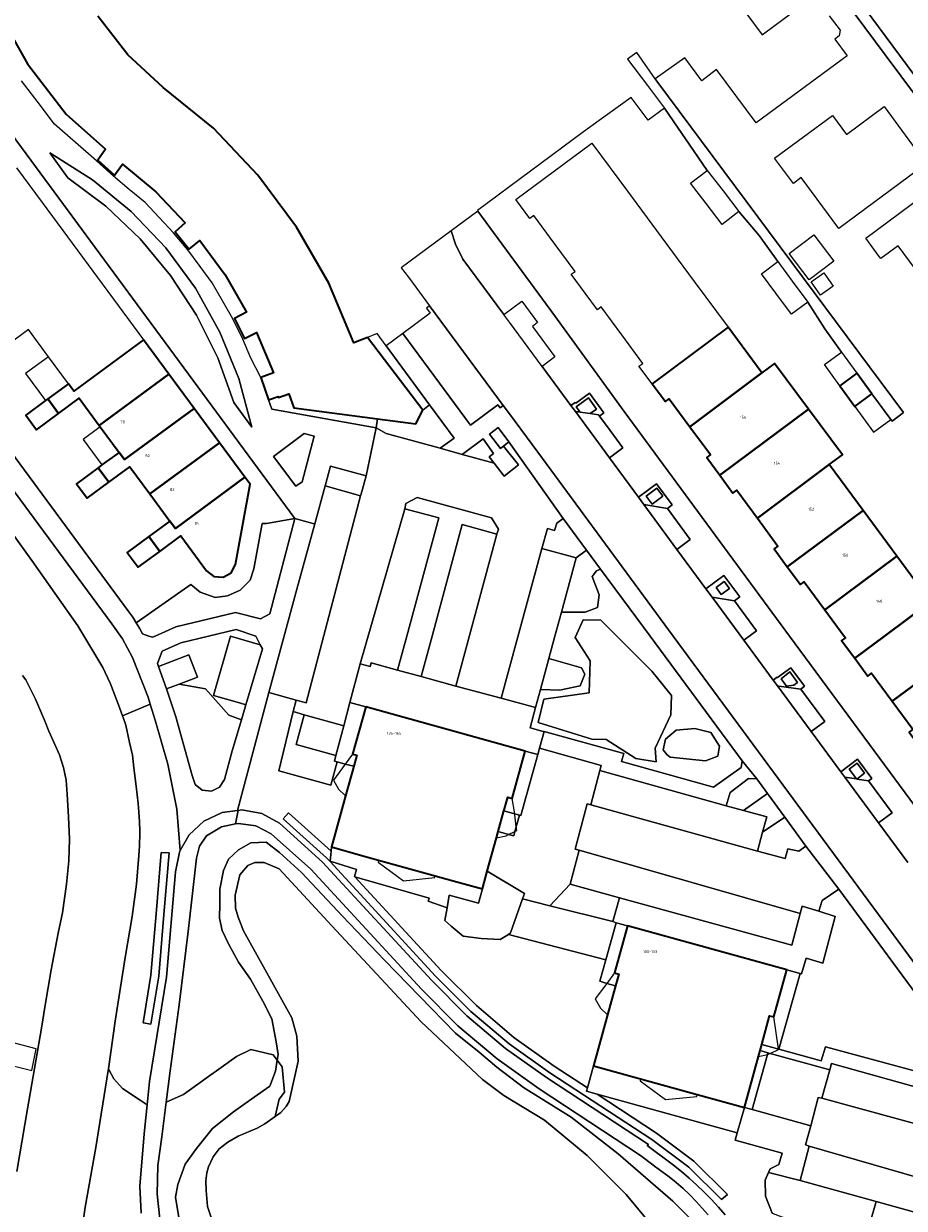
# Model space of a CAD drawing. Header units: metres. Extents: x 73718 to 76933, y 443658 to 446696.
# Tile 89 of 161: x 74750 to 74862, y 445928 to 446078. Entities that reach past the tile are written whole.
import ezdxf
from ezdxf.enums import TextEntityAlignment as Align

# ---------------------------------------------------------------- set-up
doc = ezdxf.new("R2010")
doc.units = ezdxf.units.M
for name, color, linetype, lineweight in [('B-WE-GR-BEPLANTING_CULTUUR_BODEMBEDEKKER-GV', 90, 'Continuous', 18), ('B-WE-GR-BEPLANTING_CULTUUR_HEESTERS-GV', 90, 'Continuous', 18), ('B-WE-GR-BEPLANTING_CULTUUR_ROOS-GV', 90, 'Continuous', 18), ('B-WE-OG-BEBOUWING-GV', 7, 'Continuous', 35), ('B-WE-OG-BEBOUWING-T18', 10, 'Continuous', 18), ('B-WE-OG-BEBOUWING_LUIFEL-GV', 7, 'Continuous', 18), ('B-WE-OG-BEBOUWING_OVERBOUWING-GV', 7, 'Continuous', 18), ('B-WE-OG-TERREIN_BEGROEID-GV', 7, 'Continuous', 18), ('B-WE-OG-TERREIN_ERF-GV', 7, 'Continuous', 18), ('B-WE-OG-TERREIN_OEVER-GV', 7, 'Continuous', 18), ('B-WE-OG-WATER_SLOOT-GV', 120, 'Continuous', 18), ('B-WE-VH-GESLOTENVERHARDING-GV', 10, 'Continuous', 18), ('B-WE-VH-GESLOTENVERHARDING_ASFALT-GV', 10, 'Continuous', 18), ('B-WE-VH-GESLOTENVERHARDING_KUNSTSTOF-GV', 10, 'Continuous', 18), ('B-WE-VH-OPENVERHARDING_SIERBESTRATING-GV', 30, 'Continuous', 18), ('B-WE-VH-OPENVERHARDING_STRAATBAKSTEEN-GV', 30, 'Continuous', 18), ('B-WE-VH-OPENVERHARDING_TEGEL-GV', 30, 'Continuous', 18)]:
    doc.layers.add(name, color=color, linetype=linetype, lineweight=lineweight)
doc.styles.add('NLCS-ISO-M200-T18', font='NLCS-ISO.ttf', dxfattribs={"height": 0.36})

msp = doc.modelspace()

# ---------------------------------------------------------------- linework, layer by layer
at = {"layer": 'B-WE-GR-BEPLANTING_CULTUUR_BODEMBEDEKKER-GV', "flags": 128}
for points in [[(74821.756, 446028.171), (74822.547, 446028.755), (74821.512, 446030.159), (74819.979, 446029.029), (74820.476, 446028.354)], [(74828.827, 446017.723), (74829.585, 446016.695), (74830.957, 446017.707), (74830.2, 446018.735)], [(74815.61, 446011.107), (74819.957, 446009.918), (74821.283, 446010.897), (74818.335, 446014.89), (74817.52, 446014.314), (74817.237, 446013.391), (74816.313, 446013.626)], [(74823.06, 446008.49), (74822.556, 446008.261), (74821.985, 446007.537), (74822.861, 446005.214), (74822.671, 446003.614), (74821.109, 446003.029), (74819.958, 446003.029), (74818.094, 446003.029), (74817.275, 446000), (74816.504, 445997.147), (74820.652, 445995.995), (74821.071, 445995.157), (74820.461, 445993.709), (74817.833, 445993.138), (74815.451, 445993.253), (74814.827, 445990.947), (74814.134, 445988.384), (74815.775, 445987.932), (74815.911, 445987.895), (74826.001, 445985.112), (74825.703, 445984.134), (74837.373, 445980.886), (74840.842, 445983.373), (74841.005, 445984.184), (74840.987, 445984.209), (74829.328, 446000)], [(74838.73, 446006.931), (74837.676, 446006.155), (74838.344, 446005.248), (74839.398, 446006.025)], [(74826.823, 445998.281), (74829.527, 445995.576), (74832.042, 445992.491), (74831.965, 445990.014), (74829.966, 445985.824), (74830.099, 445984.053), (74827.509, 445984.51), (74823.775, 445986.891), (74821.947, 445986.929), (74815.128, 445989.062), (74815.852, 445991.995), (74821.604, 445992.833), (74821.718, 445996.871), (74819.852, 445999.842), (74820.842, 446002.052), (74823.071, 446002.033), (74825.509, 445999.595)], [(74845.92, 445994.579), (74846.598, 445993.659), (74847.52, 445993.77), (74848.012, 445994.133), (74847.037, 445995.456)], [(74838.136, 445986.053), (74837.908, 445984.796), (74836.346, 445984.186), (74831.889, 445984.681), (74831.451, 445985.005), (74830.994, 445985.596), (74831.28, 445986.929), (74832.633, 445988.072), (74834.975, 445988.3), (74837.032, 445987.805)], [(74855.505, 445981.898), (74856.498, 445982.63), (74855.567, 445983.893), (74854.547, 445983.142), (74855.459, 445981.906)], [(74844.204, 445980.057), (74842.855, 445981.903), (74841.782, 445981.961), (74839.479, 445980.2), (74838.956, 445978.495), (74841.138, 445977.911)], [(74812.79, 445977.312), (74810.817, 445977.86), (74810.089, 445975.235), (74811.397, 445974.866), (74812.048, 445974.682), (74812.209, 445975.252), (74812.371, 445975.827)], [(74846.389, 445977.065), (74843.586, 445975.185), (74842.937, 445972.777), (74846.449, 445971.814), (74846.794, 445973.058), (74848.171, 445972.746), (74849.063, 445973.405)], [(74808.079, 445967.991), (74807.571, 445966.159), (74803.892, 445967.18), (74803.608, 445965.58), (74803.323, 445963.979), (74804.107, 445963.253), (74805.627, 445962.014), (74807.925, 445961.716), (74810.323, 445961.571), (74811.369, 445962.225), (74811.664, 445962.41), (74813.168, 445966.712), (74813.408, 445967.399), (74808.694, 445970.206)], [(74844.24, 445947.225), (74844.524, 445947.147), (74852.082, 445945.061), (74852.298, 445945.851), (74868.94, 445941.211), (74869.47, 445943.112), (74868.304, 445943.428), (74868.25, 445943.443), (74851.563, 445947.966), (74851.001, 445946.21), (74845.618, 445947.697), (74845.588, 445947.705), (74845.549, 445947.716), (74845.53, 445947.722), (74845.463, 445947.74), (74843.47, 445948.291), (74843.251, 445947.498)], [(74848.323, 445931.042), (74849.466, 445935.397), (74849.025, 445935.575), (74849.669, 445937.982), (74842.254, 445940.027), (74841.265, 445940.3), (74840.375, 445937.072), (74840.123, 445936.159), (74846.049, 445934.524), (74845.643, 445933.053), (74844.516, 445932.531), (74844.318, 445932.071)], [(74856.803, 445924.264), (74856.951, 445924.798), (74857.094, 445925.309), (74857.952, 445928.37), (74848.323, 445931.042), (74844.318, 445932.071), (74843.897, 445931.097), (74843.93, 445929.045), (74844.81, 445926.927), (74847.775, 445925.786), (74853.607, 445925.297)]]:
    msp.add_lwpolyline(points, close=True, dxfattribs=at)
at = {"layer": 'B-WE-GR-BEPLANTING_CULTUUR_HEESTERS-GV', "flags": 128}
for points in [[(74767.969, 446049.166), (74763.591, 446053.777), (74758.674, 446057.806), (74753.293, 446061.193), (74755.554, 446058.06), (74760.371, 446054.451), (74764.734, 446050.306), (74768.587, 446045.681), (74771.875, 446040.641), (74774.555, 446035.252), (74776.591, 446029.587), (74778.87, 446026.463), (74777.233, 446032.607), (74774.844, 446038.499), (74771.74, 446044.047)], [(74801.392, 446029.293), (74795.901, 446036.756), (74794.759, 446038.309), (74793.546, 446037.814), (74800.546, 446028.596)], [(74801.392, 446029.293), (74800.546, 446028.596), (74799.64, 446026.883), (74794.816, 446027.514), (74794.615, 446026.389), (74795.913, 446025.657), (74802.741, 446023.798), (74804.497, 446025.074)], [(74781.614, 446022.744), (74784.434, 446018.994), (74785.248, 446019.555), (74786.79, 446025.335), (74785.52, 446025.641)], [(74810.746, 446024.055), (74811.448, 446024.583), (74810.061, 446026.435), (74808.971, 446025.587), (74810.364, 446023.767), (74810.613, 446023.955)], [(74809.554, 446021.902), (74808.926, 446022.686), (74809.505, 446023.121), (74808.176, 446024.994), (74805.524, 446022.993)], [(74793.339, 446020.304), (74788.858, 446021.51), (74788.155, 446019.016), (74792.649, 446017.751), (74792.676, 446017.849)], [(74798.247, 446016.131), (74802.585, 446014.983), (74798.505, 446000), (74797.328, 445995.674), (74800.334, 445994.863), (74801.721, 446000), (74805.536, 446014.125), (74809.922, 446012.913), (74810.107, 446013.543), (74809.233, 446014.965), (74799.838, 446017.555), (74798.399, 446016.775)], [(74784.311, 446014.897), (74780.733, 446014.263), (74780.172, 446014.256), (74779.149, 446008.501), (74778.663, 446007.091), (74777.419, 446005.811), (74775.801, 446005.081), (74774.232, 446004.892), (74772.327, 446005.561), (74771.134, 446006.516), (74764.24, 446001.693), (74764.649, 446000.994), (74765.023, 446000.282), (74765.846, 446000), (74766.286, 445999.848), (74766.619, 446000), (74769.243, 446001.191), (74776.796, 446002.984), (74779.986, 446002.184), (74781.141, 446002.83)], [(74826.823, 445998.281), (74825.509, 445999.595), (74823.071, 446002.033), (74820.842, 446002.052), (74819.852, 445999.842), (74821.718, 445996.871), (74821.604, 445992.833), (74815.852, 445991.995), (74815.128, 445989.062), (74821.947, 445986.929), (74823.775, 445986.891), (74827.509, 445984.51), (74830.099, 445984.053), (74829.966, 445985.824), (74831.965, 445990.014), (74832.042, 445992.491), (74829.527, 445995.576)], [(74769.677, 445993.921), (74768.049, 445993.303), (74769.242, 445989.773), (74771.32, 445982.324), (74771.689, 445981.22), (74772.593, 445980.486), (74773.749, 445980.352), (74774.796, 445980.859), (74775.408, 445981.848), (74776.401, 445985.473), (74777.552, 445989.374), (74775.964, 445989.982), (74773.016, 445993.31)], [(74785.516, 445990.032), (74784.098, 445990.429), (74782.291, 445982.947), (74788.896, 445981.112), (74789.679, 445984.073), (74789.341, 445984.162), (74789.533, 445984.889), (74784.479, 445986.287)], [(74816.641, 445965.839), (74824.6, 445963.839), (74825.452, 445966.856), (74819.194, 445968.561)], [(74848.338, 445957.276), (74845.618, 445947.697), (74851.001, 445946.21), (74851.563, 445947.966), (74868.25, 445943.443), (74868.304, 445943.428), (74868.25, 445944.352), (74868.362, 445945.674), (74868.693, 445946.957), (74853.229, 445967.947), (74851.105, 445966.514), (74850.691, 445965.14), (74852.789, 445964.489), (74851.192, 445958.571), (74849.089, 445959.201), (74848.506, 445957.224)], [(74813.168, 445966.712), (74811.664, 445962.41), (74811.369, 445962.225), (74823.704, 445959.009), (74825.008, 445963.688), (74824.6, 445963.839), (74816.641, 445965.839)], [(74841.265, 445940.3), (74842.254, 445940.027), (74844.18, 445947.008), (74844.24, 445947.225), (74843.251, 445947.498), (74843.048, 445946.755)]]:
    msp.add_lwpolyline(points, close=True, dxfattribs=at)
for points in [[(74769.686, 445926.089), (74769.202, 445928.928), (74769.505, 445930.559), (74770.411, 445933.097), (74771.861, 445935.091), (74773.915, 445937.628), (74776.573, 445939.743), (74779.171, 445941.615), (74781.165, 445943.005), (74781.89, 445944.878), (74782.091, 445946.287), (74781.593, 445946.968), (74778.748, 445947.645), (74776.925, 445946.741), (74775.006, 445945.364), (74773.086, 445943.988), (74770.214, 445941.929), (74768.03, 445940.978), (74767.46, 445936.582), (74766.967, 445932.965), (74766.892, 445929.315), (74767.385, 445924.629)], [(74764.867, 445926.899), (74764.682, 445930.322), (74765.241, 445936.965), (74765.612, 445940.619), (74764.728, 445941.21), (74762.514, 445942.692), (74761.408, 445943.918), (74760.755, 445945.115), (74760.703, 445945.211), (74760.673, 445945), (74759.123, 445935.22), (74757.783, 445927.66), (74756.838, 445921.198)]]:
    msp.add_lwpolyline(points, dxfattribs=at)
at = {"layer": 'B-WE-GR-BEPLANTING_CULTUUR_ROOS-GV', "flags": 128}
for points in [[(74823.06, 446008.49), (74821.283, 446010.897), (74819.957, 446009.918), (74818.094, 446003.029), (74819.958, 446003.029), (74821.109, 446003.029), (74822.671, 446003.614), (74822.861, 446005.214), (74821.985, 446007.537), (74822.556, 446008.261)], [(74815.451, 445993.253), (74817.833, 445993.138), (74820.461, 445993.709), (74821.071, 445995.157), (74820.652, 445995.995), (74816.504, 445997.147)], [(74838.136, 445986.053), (74837.032, 445987.805), (74834.975, 445988.3), (74832.633, 445988.072), (74831.28, 445986.929), (74830.994, 445985.596), (74831.451, 445985.005), (74831.889, 445984.681), (74836.346, 445984.186), (74837.908, 445984.796)], [(74846.389, 445977.065), (74844.204, 445980.057), (74841.138, 445977.911), (74844.107, 445977.115), (74843.586, 445975.185)]]:
    msp.add_lwpolyline(points, close=True, dxfattribs=at)
at = {"layer": 'B-WE-OG-BEBOUWING-GV', "flags": 128}
msp.add_lwpolyline([(74748.775, 446075.483), (74750.446, 446072.48), (74755.34, 446066.084), (74760.356, 446061.684), (74759.369, 446060.278), (74761.487, 446058.397), (74762.509, 446059.762), (74766.696, 446056.273), (74770.426, 446052.322), (74769.151, 446051.22), (74770.938, 446049.022), (74772.282, 446050.121), (74775.503, 446045.753), (74778.218, 446041.047), (74776.677, 446040.229), (74777.931, 446037.675), (74779.466, 446038.469), (74781.618, 446033.324), (74779.999, 446032.753), (74780.985, 446029.927), (74782.222, 446030.359), (74782.275, 446030.208), (74783.577, 446030.665), (74784.189, 446028.904), (74794.816, 446027.514), (74799.64, 446026.883), (74800.546, 446028.596), (74793.546, 446037.814), (74791.798, 446037.149), (74788.627, 446044.716), (74784.525, 446051.805), (74779.644, 446058.388), (74774.008, 446064.314), (74767.663, 446069.482), (74763.153, 446073.616), (74759.361, 446078.537)], dxfattribs=at)
for points in [[(74834.368, 446026.524), (74843.475, 446033.326), (74839.198, 446039.126), (74829.599, 446031.947), (74831.276, 446029.708), (74831.759, 446030.064)], [(74768.372, 446033.178), (74765.157, 446037.53), (74756.334, 446031.031), (74755.642, 446031.969), (74753.028, 446030.04), (74754.394, 446028.189), (74757.007, 446030.118), (74759.54, 446026.687)], [(74838.16, 446020.368), (74849.385, 446028.745), (74845.078, 446034.523), (74843.475, 446033.326), (74834.368, 446026.524), (74836.98, 446022.981), (74836.497, 446022.625)], [(74762.062, 446023.271), (74762.74, 446022.353), (74771.58, 446028.835), (74768.372, 446033.178), (74759.54, 446026.687), (74759.674, 446026.506)], [(74855.506, 446033.312), (74853.362, 446031.712), (74855.255, 446029.098), (74857.422, 446030.667)], [(74754.394, 446028.189), (74753.028, 446030.04), (74752.743, 446029.83), (74750.253, 446027.991), (74751.618, 446026.14)], [(74759.411, 446021.314), (74760.759, 446019.488), (74763.41, 446021.445), (74765.947, 446018.008), (74774.789, 446024.491), (74771.58, 446028.835), (74762.74, 446022.353), (74762.062, 446023.271), (74759.897, 446021.672)], [(74838.16, 446020.368), (74839.819, 446018.117), (74840.302, 446018.473), (74842.913, 446014.931), (74852.03, 446021.727), (74853.692, 446022.966), (74849.385, 446028.745)], [(74774.789, 446024.491), (74765.947, 446018.008), (74768.488, 446014.566), (74769.188, 446013.62), (74777.998, 446020.148)], [(74759.411, 446021.314), (74756.673, 446019.293), (74758.021, 446017.467), (74760.759, 446019.488)], [(74856.307, 446015.927), (74852.03, 446021.727), (74842.913, 446014.931), (74845.524, 446011.389), (74845.041, 446011.033), (74846.704, 446008.777)], [(74768.488, 446014.566), (74765.836, 446012.609), (74767.225, 446010.728), (74769.879, 446012.687), (74773.153, 446008.252), (74774.078, 446007.543), (74775.241, 446007.461), (74776.257, 446008.032), (74776.791, 446009.069), (74776.956, 446010.008), (74778.663, 446019.247), (74777.998, 446020.148), (74769.188, 446013.62)], [(74856.307, 446015.927), (74846.704, 446008.777), (74848.363, 446006.525), (74848.846, 446006.881), (74851.456, 446003.339), (74860.584, 446010.128)], [(74765.836, 446012.609), (74763.099, 446010.588), (74764.49, 446008.709), (74767.225, 446010.728)], [(74864.862, 446004.329), (74860.584, 446010.128), (74851.456, 446003.339), (74853.917, 446000), (74854.073, 445999.789), (74853.59, 445999.433), (74855.247, 445997.186), (74859.035, 446000)], [(74864.862, 446004.329), (74859.035, 446000), (74855.247, 445997.186), (74856.907, 445994.934), (74857.39, 445995.29), (74860.001, 445991.748), (74869.139, 445998.529), (74868.054, 446000)], [(74873.415, 445992.731), (74869.139, 445998.529), (74860.001, 445991.748), (74862.623, 445988.19), (74862.14, 445987.834), (74863.79, 445985.595)], [(74792.648, 445972.271), (74794.933, 445971.632), (74802.115, 445969.65), (74804.4, 445969.011), (74808.079, 445967.991), (74808.694, 445970.206), (74809.871, 445974.448), (74810.089, 445975.235), (74810.817, 445977.86), (74810.884, 445978.102), (74811.299, 445979.598), (74811.838, 445979.449), (74813.5, 445985.44), (74793.31, 445991.04), (74791.648, 445985.049), (74792.188, 445984.899), (74791.803, 445983.511), (74790.759, 445979.749), (74788.968, 445973.292)], [(74841.265, 445940.3), (74843.048, 445946.755), (74843.251, 445947.498), (74843.47, 445948.291), (74844.468, 445951.907), (74845.007, 445951.759), (74846.66, 445957.75), (74826.47, 445963.32), (74824.817, 445957.329), (74825.356, 445957.18), (74824.947, 445955.697), (74823.935, 445952.028), (74822.154, 445945.572), (74828.118, 445943.927), (74835.301, 445941.945)]]:
    msp.add_lwpolyline(points, close=True, dxfattribs=at)
at = {"layer": 'B-WE-OG-BEBOUWING_LUIFEL-GV', "flags": 128}
for points in [[(74752.743, 446029.83), (74753.028, 446030.04), (74755.642, 446031.969), (74753.117, 446035.39), (74750.222, 446033.265)], [(74857.422, 446030.667), (74855.255, 446029.098), (74857.614, 446025.84), (74859.823, 446027.439)], [(74757.509, 446024.908), (74759.897, 446021.672), (74762.062, 446023.271), (74759.674, 446026.506)], [(74791.648, 445985.049), (74790.718, 445983.798), (74789.205, 445981.761), (74789.874, 445980.593), (74790.759, 445979.749), (74791.803, 445983.511), (74792.188, 445984.899)], [(74811.838, 445979.449), (74811.299, 445979.598), (74810.884, 445978.102), (74810.089, 445975.235), (74809.871, 445974.448), (74811.081, 445974.715), (74811.398, 445974.866), (74812.209, 445975.252), (74812.448, 445975.366), (74812.371, 445975.827), (74812.164, 445977.726)], [(74794.933, 445971.632), (74794.865, 445971.385), (74798.077, 445969.02), (74802.047, 445969.404), (74802.115, 445969.65)], [(74824.817, 445957.329), (74823.841, 445956.016), (74822.373, 445954.042), (74823.042, 445952.874), (74823.935, 445952.028), (74824.947, 445955.697), (74825.356, 445957.18)], [(74845.008, 445951.759), (74844.468, 445951.907), (74843.47, 445948.291), (74843.251, 445947.498), (74843.048, 445946.755), (74844.18, 445947.008), (74844.524, 445947.147), (74845.599, 445947.63), (74845.588, 445947.705), (74845.542, 445948.027)], [(74828.118, 445943.927), (74828.05, 445943.68), (74831.262, 445941.315), (74835.233, 445941.699), (74835.301, 445941.945)]]:
    msp.add_lwpolyline(points, close=True, dxfattribs=at)
at = {"layer": 'B-WE-OG-BEBOUWING_OVERBOUWING-GV', "flags": 128}
msp.add_lwpolyline([(74746.883, 445945.995), (74751.023, 445944.975), (74751.537, 445947.724), (74747.564, 445948.759)], close=True, dxfattribs=at)
at = {"layer": 'B-WE-OG-TERREIN_BEGROEID-GV', "flags": 128}
for points in [[(74748.501, 446013.015), (74751, 446009.56), (74756.85, 446001.28), (74760.01, 445996.02), (74760.94, 445994.035), (74760.981, 445993.942), (74761.975, 445991.282), (74761.977, 445991.277), (74762.497, 445989.886), (74765.994, 445991.386), (74765.725, 445992.262), (74763.76, 445997.273), (74762.494, 445999.636), (74761.125, 446001.534), (74696.606, 446089.048)], [(74844.81, 445926.927), (74843.93, 445929.045), (74843.897, 445931.097), (74844.318, 445932.071), (74844.516, 445932.531), (74845.643, 445933.053), (74846.049, 445934.524), (74840.123, 445936.159), (74840.375, 445937.072), (74822.613, 445941.972), (74830.132, 445937.055), (74834.871, 445933.489), (74839.141, 445929.29), (74838.392, 445928.623), (74834.217, 445932.729), (74829.557, 445936.236), (74816.623, 445944.693), (74811.465, 445948.376), (74806.639, 445952.461), (74802.156, 445956.941), (74788.796, 445971.434), (74788.346, 445971.922), (74782.865, 445976.868), (74783.535, 445977.61), (74788.918, 445972.752), (74788.968, 445973.292), (74790.759, 445979.749), (74791.803, 445983.511), (74790.718, 445983.798), (74789.679, 445984.073), (74788.896, 445981.112), (74782.291, 445982.947), (74784.098, 445990.429), (74784.5, 445991.882), (74781.013, 445992.856), (74777.071, 445977.911), (74777.144, 445977.92), (74777.626, 445977.982), (74780.125, 445977.518), (74782.362, 445976.31), (74787.817, 445971.387), (74801.615, 445956.42), (74806.131, 445951.909), (74811.004, 445947.784), (74816.199, 445944.074), (74829.126, 445935.621), (74828.971, 445935.466), (74832.286, 445933.01), (74833.301, 445932.194), (74834.291, 445931.348), (74835.255, 445930.471), (74836.191, 445929.565), (74837.099, 445928.631), (74837.978, 445927.67), (74838.827, 445926.681)], [(74836.694, 445926.685), (74835.942, 445927.559), (74835.159, 445928.406), (74834.348, 445929.225), (74833.509, 445930.016), (74832.642, 445930.778), (74831.75, 445931.509), (74830.834, 445932.208), (74829.893, 445932.876), (74829.858, 445932.899), (74828.101, 445934.215), (74815.27, 445942.651), (74809.96, 445946.442), (74804.981, 445950.657), (74800.365, 445955.267), (74786.37, 445970.494), (74781.332, 445974.957), (74779.374, 445975.977), (74777.187, 445976.282), (74776.805, 445976.204), (74775.025, 445975.838), (74773.135, 445974.695), (74772.254, 445973.385), (74771.854, 445971.858), (74770.793, 445962.564), (74769.683, 445953.28), (74768.542, 445944.934), (74768.03, 445940.978), (74770.214, 445941.929), (74773.086, 445943.988), (74775.006, 445945.364), (74776.925, 445946.741), (74778.748, 445947.645), (74781.593, 445946.968), (74782.091, 445946.287), (74782.192, 445946.992), (74781.95, 445948.624), (74781.407, 445951.524), (74780.259, 445953.759), (74778.688, 445956.538), (74777.177, 445958.713), (74775.909, 445961.009), (74775.123, 445962.701), (74774.761, 445964.271), (74774.821, 445966.084), (74774.821, 445967.957), (74775.305, 445970.313), (74775.909, 445971.763), (74777.177, 445972.911), (74778.748, 445973.817), (74780.682, 445973.878), (74782.373, 445972.609), (74785.152, 445970.071), (74790.382, 445964.541), (74795.665, 445958.955), (74800.143, 445954.356), (74804.667, 445949.711), (74807.688, 445947.295), (74809.923, 445945.422), (74813.306, 445942.824), (74819.348, 445939.078), (74825.269, 445934.426), (74832.216, 445928.445), (74836.446, 445924.155)]]:
    msp.add_lwpolyline(points, dxfattribs=at)
for points in [[(74765.994, 445991.386), (74762.497, 445989.886), (74762.57, 445989.69), (74762.913, 445988.72), (74763.393, 445986.52), (74763.743, 445984.9), (74763.923, 445983.333), (74763.923, 445983.33), (74763.963, 445982.98), (74764.223, 445981.01), (74764.483, 445978.78), (74764.537, 445978.292), (74764.659, 445976.484), (74764.701, 445975.326), (74764.693, 445975.03), (74764.643, 445973.42), (74764.583, 445972.23), (74764.253, 445968.59), (74763.713, 445964.49), (74762.823, 445959.3), (74761.563, 445951.23), (74760.703, 445945.211), (74760.755, 445945.115), (74761.408, 445943.918), (74762.514, 445942.692), (74764.728, 445941.21), (74765.612, 445940.619), (74765.914, 445943.59), (74765.914, 445943.594), (74768.07, 445956.799), (74769.203, 445970.134), (74769.704, 445972.626), (74769.817, 445972.828), (74769.395, 445978.092), (74768.245, 445983.785), (74766.617, 445989.36)], [(74808.694, 445970.206), (74813.408, 445967.399), (74813.168, 445966.712), (74816.641, 445965.839), (74819.194, 445968.561), (74820.331, 445972.898), (74819.853, 445973.025), (74821.347, 445978.76), (74821.815, 445978.631), (74822.941, 445982.963), (74823.119, 445983.619), (74815.326, 445985.79), (74815.105, 445984.995), (74812.958, 445977.265), (74812.79, 445977.312), (74812.371, 445975.827), (74812.209, 445975.252), (74812.048, 445974.682), (74811.397, 445974.866), (74810.089, 445975.235), (74809.871, 445974.448)], [(74788.918, 445972.752), (74783.535, 445977.61), (74782.865, 445976.868), (74788.346, 445971.922), (74788.796, 445971.434), (74788.803, 445971.509)], [(74766.743, 445964.804), (74766.083, 445957.034), (74765.098, 445951), (74766.085, 445950.839), (74767.076, 445956.911), (74767.741, 445964.736), (74768.406, 445972.561), (74767.403, 445972.573)], [(74766.743, 445964.804), (74767.403, 445972.573), (74768.406, 445972.561), (74767.741, 445964.736), (74767.076, 445956.911), (74766.085, 445950.839), (74765.098, 445951), (74766.083, 445957.034)], [(74821.383, 445942.776), (74817.188, 445945.519), (74812.08, 445949.166), (74807.317, 445953.198), (74802.877, 445957.634), (74791.934, 445969.504), (74791.894, 445969.548), (74792.14, 445970.441), (74788.803, 445971.509), (74788.796, 445971.434), (74802.156, 445956.941), (74806.639, 445952.461), (74811.465, 445948.376), (74816.623, 445944.693), (74829.557, 445936.236), (74834.217, 445932.729), (74838.392, 445928.623), (74839.141, 445929.29), (74834.871, 445933.489), (74830.132, 445937.055), (74822.613, 445941.972), (74821.264, 445942.344)], [(74801.34, 445966.802), (74791.934, 445969.504), (74802.877, 445957.634), (74807.317, 445953.198), (74812.08, 445949.166), (74817.188, 445945.519), (74821.383, 445942.776), (74822.154, 445945.572), (74823.935, 445952.028), (74824.947, 445955.697), (74823.841, 445956.016), (74822.943, 445956.275), (74823.704, 445959.009), (74811.369, 445962.225), (74810.323, 445961.571), (74807.925, 445961.716), (74805.627, 445962.014), (74804.107, 445963.253), (74803.323, 445963.979), (74803.608, 445965.58), (74801.21, 445966.442)], [(74842.254, 445940.027), (74849.669, 445937.982), (74850.627, 445941.564), (74851.099, 445941.459), (74852.082, 445945.061), (74844.524, 445947.147), (74844.24, 445947.225), (74844.18, 445947.008)]]:
    msp.add_lwpolyline(points, close=True, dxfattribs=at)
at = {"layer": 'B-WE-OG-TERREIN_ERF-GV', "flags": 128}
for points in [[(74729.836, 446048.422), (74763.296, 446003.056), (74763.783, 446002.387), (74764.24, 446001.693), (74771.134, 446006.516), (74772.327, 446005.561), (74774.232, 446004.892), (74775.801, 446005.081), (74777.419, 446005.811), (74778.663, 446007.091), (74779.149, 446008.501), (74780.172, 446014.256), (74780.733, 446014.263), (74784.311, 446014.897), (74731.471, 446086.625)], [(74877.331, 446049.194), (74859.107, 446073.625), (74850.284, 446085.515)], [(74841.435, 446078.948), (74843.517, 446076.135), (74845.183, 446077.368), (74849.224, 446080.359)], [(74852.03, 446078.567), (74853.393, 446076.726), (74853.281, 446076.021), (74852.735, 446075.617), (74854.294, 446073.512), (74842.754, 446064.994), (74837.758, 446071.747), (74835.861, 446070.343), (74833.719, 446073.237), (74829.948, 446070.599), (74830.161, 446070.294), (74861.431, 446028.327), (74859.97, 446027.241), (74859.823, 446027.439), (74857.422, 446030.667), (74855.255, 446029.098), (74853.362, 446031.712), (74851.424, 446034.389), (74853.591, 446035.958), (74851.452, 446038.912), (74849.301, 446042.295), (74847.231, 446040.769), (74845.262, 446043.44), (74843.452, 446045.897), (74845.523, 446047.423), (74843.135, 446050.743), (74840.585, 446053.782), (74838.466, 446052.149), (74836.43, 446054.79), (74834.457, 446057.347), (74836.576, 446058.981), (74831.142, 446066.861), (74829.067, 446065.328), (74826.934, 446068.215), (74822.854, 446065.3), (74820.911, 446063.863), (74807.456, 446053.907), (74807.508, 446053.836), (74817.216, 446040.625), (74826.024, 446028.461), (74847.004, 446000), (74858.441, 445984.483), (74873.757, 445963.74)], [(74862.623, 445988.19), (74860.001, 445991.748), (74857.39, 445995.29), (74856.907, 445994.934), (74855.247, 445997.186), (74853.59, 445999.433), (74854.073, 445999.789), (74853.917, 446000), (74851.456, 446003.339), (74848.846, 446006.881), (74848.363, 446006.525), (74846.704, 446008.777), (74845.041, 446011.033), (74845.524, 446011.389), (74842.913, 446014.931), (74840.302, 446018.473), (74839.819, 446018.117), (74838.16, 446020.368), (74836.497, 446022.625), (74836.98, 446022.981), (74834.368, 446026.524), (74831.759, 446030.064), (74831.276, 446029.708), (74829.599, 446031.947), (74827.92, 446034.188), (74828.408, 446034.534), (74825.76, 446038.147), (74823.146, 446041.687), (74822.664, 446041.33), (74821.099, 446043.442), (74819.337, 446045.822), (74819.819, 446046.179), (74817.296, 446049.585), (74814.581, 446053.251), (74814.099, 446052.894), (74812.308, 446055.313), (74821.955, 446062.45), (74826.457, 446056.366), (74830.739, 446050.578), (74834.921, 446044.925), (74839.198, 446039.126), (74843.475, 446033.326), (74845.078, 446034.523), (74849.385, 446028.745), (74853.692, 446022.966), (74852.03, 446021.727), (74856.307, 446015.927), (74860.584, 446010.128), (74864.862, 446004.329)], [(74749.085, 446059.287), (74752.324, 446054.903), (74755.532, 446050.559), (74758.741, 446046.216), (74761.949, 446041.872), (74765.157, 446037.53), (74768.372, 446033.178), (74771.58, 446028.835), (74774.789, 446024.491), (74777.998, 446020.148), (74778.663, 446019.247), (74776.956, 446010.008), (74776.791, 446009.069), (74776.257, 446008.032), (74775.241, 446007.461), (74774.078, 446007.543), (74773.153, 446008.252), (74769.879, 446012.687), (74767.225, 446010.728), (74764.49, 446008.709), (74763.099, 446010.588), (74765.836, 446012.609), (74768.488, 446014.566), (74765.947, 446018.008), (74763.41, 446021.445), (74760.759, 446019.488), (74758.021, 446017.467), (74756.673, 446019.293), (74759.411, 446021.314), (74759.897, 446021.672), (74762.062, 446023.271), (74759.674, 446026.506), (74759.54, 446026.687), (74757.007, 446030.118), (74754.394, 446028.189), (74751.618, 446026.14), (74750.253, 446027.991), (74752.743, 446029.83), (74753.028, 446030.04), (74755.642, 446031.969), (74753.117, 446035.39), (74750.582, 446038.824), (74747.93, 446036.866)], [(74749.113, 445932.18), (74750.463, 445940.14), (74752.223, 445950.35), (74752.693, 445953.26), (74753.473, 445957.73), (74754.353, 445962.36), (74754.873, 445964.95), (74755.393, 445968.59), (74755.703, 445971.55), (74755.763, 445974.26), (74755.653, 445977.11), (74755.503, 445979.97), (74755.343, 445981.74), (74755.033, 445983.35), (74754.513, 445984.96), (74753.18, 445987.96), (74752.594, 445989.366), (74752.593, 445989.37), (74751.49, 445992.02), (74750.237, 445994.479), (74749.825, 445995.015)]]:
    msp.add_lwpolyline(points, dxfattribs=at)
for points in [[(74847.474, 446057.328), (74845.102, 446060.53), (74852.416, 446065.955), (74854.218, 446063.54), (74858.97, 446067.062), (74864.318, 446059.819), (74853.232, 446051.634), (74848.48, 446058.07)], [(74856.649, 446050.393), (74863.893, 446055.756), (74865.666, 446053.364), (74867.036, 446054.373), (74873.049, 446046.235), (74866.622, 446041.477), (74860.731, 446049.434), (74858.553, 446047.821), (74858.358, 446048.084)], [(74849.479, 446045.125), (74846.936, 446048.465), (74850.054, 446050.839), (74852.597, 446047.499)], [(74849.729, 446044.848), (74851.338, 446046.003), (74852.536, 446044.334), (74850.927, 446043.179)], [(74794.816, 446027.514), (74784.189, 446028.904), (74783.577, 446030.665), (74782.275, 446030.208), (74782.222, 446030.359), (74780.985, 446029.927), (74781.394, 446028.754), (74794.615, 446026.389)], [(74793.31, 445991.04), (74791.304, 445991.596), (74790.522, 445988.635), (74789.533, 445984.889), (74789.341, 445984.162), (74789.679, 445984.073), (74790.718, 445983.798), (74791.803, 445983.511), (74792.188, 445984.899), (74791.648, 445985.049)], [(74812.958, 445977.265), (74815.105, 445984.995), (74813.5, 445985.44), (74811.838, 445979.449), (74811.299, 445979.598), (74810.884, 445978.102), (74810.817, 445977.86), (74812.79, 445977.312)], [(74788.803, 445971.509), (74792.14, 445970.441), (74791.894, 445969.548), (74791.934, 445969.504), (74801.34, 445966.802), (74801.21, 445966.442), (74803.608, 445965.58), (74803.892, 445967.18), (74807.571, 445966.159), (74808.079, 445967.991), (74804.4, 445969.011), (74802.115, 445969.65), (74794.933, 445971.632), (74792.648, 445972.271), (74788.968, 445973.292), (74788.918, 445972.752)], [(74824.947, 445955.697), (74825.356, 445957.18), (74824.817, 445957.329), (74826.47, 445963.32), (74825.008, 445963.688), (74823.704, 445959.009), (74822.943, 445956.275), (74823.841, 445956.016)], [(74848.179, 445957.325), (74846.66, 445957.75), (74845.007, 445951.759), (74844.468, 445951.907), (74843.47, 445948.291), (74845.463, 445947.74), (74845.53, 445947.722), (74845.549, 445947.716), (74845.588, 445947.705), (74845.618, 445947.697), (74848.338, 445957.276)], [(74822.613, 445941.972), (74840.375, 445937.072), (74841.265, 445940.3), (74835.301, 445941.945), (74828.118, 445943.927), (74822.154, 445945.572), (74821.383, 445942.776), (74821.264, 445942.344)]]:
    msp.add_lwpolyline(points, close=True, dxfattribs=at)
at = {"layer": 'B-WE-OG-TERREIN_OEVER-GV', "flags": 128}
for points in [[(74836.446, 445924.155), (74832.216, 445928.445), (74825.269, 445934.426), (74819.348, 445939.078), (74813.306, 445942.824), (74809.923, 445945.422), (74807.688, 445947.295), (74804.667, 445949.711), (74800.143, 445954.356), (74795.665, 445958.955), (74790.382, 445964.541), (74785.152, 445970.071), (74782.373, 445972.609), (74780.682, 445973.878), (74778.748, 445973.817), (74777.177, 445972.911), (74775.909, 445971.763), (74775.305, 445970.313), (74774.821, 445967.957), (74774.821, 445966.084), (74774.761, 445964.271), (74775.123, 445962.701), (74775.909, 445961.009), (74777.177, 445958.713), (74778.688, 445956.538), (74780.259, 445953.759), (74781.407, 445951.524), (74781.95, 445948.624), (74782.192, 445946.992), (74782.091, 445946.287), (74782.704, 445945.451), (74783.031, 445942.239), (74782.357, 445941.368), (74781.834, 445939.156), (74782.552, 445939.666), (74783.208, 445940.411), (74783.589, 445941.063), (74784.767, 445946.162), (74784.571, 445949.349), (74783.934, 445951.653), (74777.814, 445962.677), (74777.13, 445964.381), (74776.81, 445965.531), (74776.76, 445967.176), (74777.336, 445969.751), (74778.388, 445970.94), (74779.277, 445971.31), (74780.453, 445971.31), (74782.319, 445970.502), (74789.03, 445963.284), (74798.634, 445952.953), (74800.335, 445951.124), (74808.079, 445943.854), (74810.792, 445941.828), (74815.958, 445938.685), (74821.347, 445934.22), (74826.297, 445929.272), (74830.765, 445923.885)], [(74773.926, 445925.744), (74773.25, 445927.772), (74773.105, 445929.801), (74773.034, 445931.004), (74773.167, 445931.998), (74773.395, 445932.795), (74773.974, 445934.05), (74774.747, 445935.065), (74775.857, 445935.886), (74777.161, 445936.658), (74779.559, 445937.678), (74780.508, 445938.212), (74781.834, 445939.156), (74782.357, 445941.368), (74783.031, 445942.239), (74782.704, 445945.451), (74782.091, 445946.287), (74781.89, 445944.878), (74781.165, 445943.005), (74779.171, 445941.615), (74776.573, 445939.743), (74773.915, 445937.628), (74771.861, 445935.091), (74770.411, 445933.097), (74769.505, 445930.559), (74769.202, 445928.928), (74769.686, 445926.089)]]:
    msp.add_lwpolyline(points, dxfattribs=at)
at = {"layer": 'B-WE-OG-WATER_SLOOT-GV', "flags": 128}
for points in [[(74756.838, 445921.198), (74757.783, 445927.66), (74759.123, 445935.22), (74760.673, 445945), (74760.703, 445945.211), (74761.563, 445951.23), (74762.823, 445959.3), (74763.713, 445964.49), (74764.253, 445968.59), (74764.583, 445972.23), (74764.643, 445973.42), (74764.693, 445975.03), (74764.701, 445975.326), (74764.659, 445976.484), (74764.537, 445978.292), (74764.483, 445978.78), (74764.223, 445981.01), (74763.963, 445982.98), (74763.923, 445983.33), (74763.923, 445983.333), (74763.743, 445984.9), (74763.393, 445986.52), (74762.913, 445988.72), (74762.57, 445989.69), (74762.497, 445989.886), (74761.977, 445991.277), (74761.975, 445991.282), (74760.981, 445993.942), (74760.94, 445994.035), (74760.01, 445996.02), (74756.85, 446001.28), (74751, 446009.56), (74748.501, 446013.015)], [(74749.825, 445995.015), (74750.237, 445994.479), (74751.49, 445992.02), (74752.593, 445989.37), (74752.594, 445989.366), (74753.18, 445987.96), (74754.513, 445984.96), (74755.033, 445983.35), (74755.343, 445981.74), (74755.503, 445979.97), (74755.653, 445977.11), (74755.763, 445974.26), (74755.703, 445971.55), (74755.393, 445968.59), (74754.873, 445964.95), (74754.353, 445962.36), (74753.473, 445957.73), (74752.693, 445953.26), (74752.223, 445950.35), (74750.463, 445940.14), (74749.113, 445932.18)], [(74830.765, 445923.885), (74826.297, 445929.272), (74821.347, 445934.22), (74815.958, 445938.685), (74810.792, 445941.828), (74808.079, 445943.854), (74800.335, 445951.124), (74798.634, 445952.953), (74789.03, 445963.284), (74782.319, 445970.502), (74780.453, 445971.31), (74779.277, 445971.31), (74778.388, 445970.94), (74777.336, 445969.751), (74776.76, 445967.176), (74776.81, 445965.531), (74777.13, 445964.381), (74777.814, 445962.677), (74783.934, 445951.653), (74784.571, 445949.349), (74784.767, 445946.162), (74783.589, 445941.063), (74783.208, 445940.411), (74782.552, 445939.666), (74781.834, 445939.156), (74780.508, 445938.212), (74779.559, 445937.678), (74777.161, 445936.658), (74775.857, 445935.886), (74774.747, 445935.065), (74773.974, 445934.05), (74773.395, 445932.795), (74773.167, 445931.998), (74773.034, 445931.004), (74773.105, 445929.801), (74773.25, 445927.772), (74773.926, 445925.744)]]:
    msp.add_lwpolyline(points, dxfattribs=at)
at = {"layer": 'B-WE-VH-GESLOTENVERHARDING-GV', "flags": 128}
msp.add_lwpolyline([(74826.456, 446073.053), (74829.009, 446069.748), (74831.142, 446066.861), (74836.576, 446058.981), (74838.58, 446056.382), (74840.585, 446053.782), (74843.135, 446050.743), (74845.523, 446047.423), (74847.333, 446044.966), (74849.301, 446042.295), (74851.452, 446038.912), (74853.591, 446035.958), (74855.506, 446033.312), (74857.422, 446030.667), (74859.823, 446027.439), (74859.97, 446027.241), (74861.431, 446028.327), (74830.161, 446070.294), (74829.948, 446070.599), (74827.627, 446073.918)], close=True, dxfattribs=at)
at = {"layer": 'B-WE-VH-GESLOTENVERHARDING_ASFALT-GV', "flags": 128}
for points in [[(74861.967, 445971.311), (74858.268, 445976.33), (74853.992, 445982.131), (74853.478, 445982.828), (74849.741, 445987.898), (74845.478, 445993.682), (74844.923, 445994.436), (74841.209, 445999.475), (74837.185, 446004.935), (74836.395, 446006.006), (74832.726, 446010.984), (74828.545, 446016.656), (74827.86, 446017.586), (74824.177, 446022.583), (74819.858, 446028.443), (74819.303, 446029.196), (74815.64, 446034.165), (74811.512, 446039.767), (74810.896, 446040.603), (74810.808, 446040.722), (74805.624, 446047.755), (74804.666, 446049.627), (74804.147, 446051.348), (74797.801, 446046.65), (74798.726, 446045.455), (74801.377, 446041.843), (74810.729, 446029.199), (74811.516, 446028.157), (74815.092, 446023.275), (74832.267, 446000), (74910.763, 445893.614)], [(74767.385, 445924.629), (74766.892, 445929.315), (74766.967, 445932.965), (74767.46, 445936.582), (74768.03, 445940.978), (74768.542, 445944.934), (74769.683, 445953.28), (74770.793, 445962.564), (74771.854, 445971.858), (74772.254, 445973.385), (74773.135, 445974.695), (74775.025, 445975.838), (74776.805, 445976.204), (74777.144, 445977.92), (74777.071, 445977.911), (74775.104, 445977.659), (74772.803, 445976.579), (74770.943, 445974.846), (74769.817, 445972.828), (74769.704, 445972.626), (74769.203, 445970.134), (74768.07, 445956.799), (74765.914, 445943.594), (74765.914, 445943.59), (74765.612, 445940.619), (74765.241, 445936.965), (74764.682, 445930.322), (74764.867, 445926.899)], [(74838.827, 445926.681), (74837.978, 445927.67), (74837.099, 445928.631), (74836.191, 445929.565), (74835.255, 445930.471), (74834.291, 445931.348), (74833.301, 445932.194), (74832.286, 445933.01), (74828.971, 445935.466), (74829.126, 445935.621), (74816.199, 445944.074), (74811.004, 445947.784), (74806.131, 445951.909), (74801.615, 445956.42), (74787.817, 445971.387), (74782.362, 445976.31), (74780.125, 445977.518), (74777.626, 445977.982), (74777.144, 445977.92), (74776.805, 445976.204), (74777.187, 445976.282), (74779.374, 445975.977), (74781.332, 445974.957), (74786.37, 445970.494), (74800.365, 445955.267), (74804.981, 445950.657), (74809.96, 445946.442), (74815.27, 445942.651), (74828.101, 445934.215), (74829.858, 445932.899), (74829.893, 445932.876), (74830.834, 445932.208), (74831.75, 445931.509), (74832.642, 445930.778), (74833.509, 445930.016), (74834.348, 445929.225), (74835.159, 445928.406), (74835.942, 445927.559), (74836.694, 445926.685)]]:
    msp.add_lwpolyline(points, dxfattribs=at)
at = {"layer": 'B-WE-VH-GESLOTENVERHARDING_KUNSTSTOF-GV', "flags": 128}
for points in [[(74779.947, 445998.901), (74776.193, 445999.98), (74774.037, 445992.479), (74777.332, 445991.532), (74778.122, 445991.305), (74780.217, 445998.403)], [(74769.677, 445993.921), (74771.974, 445994.792), (74770.902, 445997.619), (74767.039, 445996.154), (74768.049, 445993.303)]]:
    msp.add_lwpolyline(points, close=True, dxfattribs=at)
at = {"layer": 'B-WE-VH-OPENVERHARDING_SIERBESTRATING-GV', "flags": 128}
for points in [[(74849.424, 446089.092), (74865.4, 446067.56)], [(74731.471, 446086.625), (74784.311, 446014.897), (74786.791, 446014.219), (74786.842, 446014.206), (74788.155, 446019.016), (74788.858, 446021.51), (74793.339, 446020.304), (74794.615, 446026.389), (74781.394, 446028.754), (74780.985, 446029.927), (74779.999, 446032.753), (74778.768, 446035.199), (74777.758, 446037.607), (74776.477, 446040.194), (74775.15, 446042.464), (74773.871, 446044.739), (74772.329, 446046.819), (74770.768, 446048.921), (74768.938, 446051.091), (74767.156, 446053.004), (74765.351, 446054.906), (74763.352, 446056.579), (74761.354, 446058.252), (74759.181, 446060.18), (74756.54, 446062.509), (74753.898, 446064.838), (74751.792, 446067.588), (74749.687, 446070.337)]]:
    msp.add_lwpolyline(points, dxfattribs=at)
for points in [[(74767.969, 446049.166), (74771.74, 446044.047), (74774.844, 446038.499), (74777.233, 446032.607), (74778.87, 446026.463), (74776.591, 446029.587), (74774.555, 446035.252), (74771.875, 446040.641), (74768.587, 446045.681), (74764.734, 446050.306), (74760.371, 446054.451), (74755.554, 446058.06), (74753.293, 446061.193), (74758.674, 446057.806), (74763.591, 446053.777)], [(74798.01, 446038.308), (74806.592, 446026.697), (74810.032, 446029.295), (74810.323, 446028.902), (74810.729, 446029.199), (74801.377, 446041.843), (74801.002, 446041.527), (74801.471, 446040.893)], [(74822.809, 446028.019), (74822.808, 446028.021), (74821.756, 446028.171), (74820.476, 446028.354), (74819.858, 446028.443), (74824.177, 446022.583), (74825.878, 446023.837), (74824.263, 446026.028), (74822.934, 446027.848)], [(74781.614, 446022.744), (74785.52, 446025.641), (74786.79, 446025.335), (74785.248, 446019.555), (74784.434, 446018.994)], [(74786.842, 446014.206), (74784.584, 446005.936), (74781.013, 445992.856), (74784.5, 445991.882), (74785.76, 445991.531), (74792.649, 446017.751), (74788.155, 446019.016)], [(74832.726, 446010.984), (74834.417, 446012.231), (74831.514, 446016.17), (74828.545, 446016.656)], [(74798.247, 446016.131), (74792.593, 445996.476), (74793.854, 445996.142), (74793.98, 445996.606), (74797.328, 445995.674), (74798.505, 446000), (74802.585, 446014.983)], [(74809.922, 446012.913), (74805.536, 446014.125), (74801.721, 446000), (74800.334, 445994.863), (74804.727, 445993.676)], [(74815.451, 445993.253), (74816.504, 445997.147), (74817.275, 446000), (74818.094, 446003.029), (74819.957, 446009.918), (74815.61, 446011.107), (74810.477, 445992.123), (74814.827, 445990.947)], [(74841.209, 445999.475), (74842.822, 446000.663), (74840.009, 446004.48), (74837.185, 446004.935)], [(74849.741, 445987.898), (74851.459, 445989.164), (74848.419, 445993.289), (74845.652, 445993.658), (74845.478, 445993.682)], [(74785.516, 445990.032), (74784.479, 445986.287), (74789.533, 445984.889), (74790.522, 445988.635)], [(74821.815, 445978.631), (74842.937, 445972.777), (74843.586, 445975.185), (74844.107, 445977.115), (74841.138, 445977.911), (74838.956, 445978.495), (74822.941, 445982.963)], [(74859.996, 445977.604), (74857, 445981.669), (74855.505, 445981.898), (74855.459, 445981.906), (74853.992, 445982.131), (74858.268, 445976.33)], [(74820.331, 445972.898), (74819.194, 445968.561), (74825.452, 445966.856), (74847.274, 445960.833), (74848.357, 445964.852)], [(74868.94, 445941.211), (74852.298, 445945.851), (74852.082, 445945.061), (74851.099, 445941.459), (74869.9, 445936.311), (74871.082, 445940.614)], [(74848.323, 445931.042), (74857.952, 445928.37), (74878.646, 445922.641), (74879.762, 445926.657), (74849.466, 445935.397)]]:
    msp.add_lwpolyline(points, close=True, dxfattribs=at)
at = {"layer": 'B-WE-VH-OPENVERHARDING_STRAATBAKSTEEN-GV', "flags": 128}
for points in [[(74820.476, 446028.354), (74819.979, 446029.029), (74821.512, 446030.159), (74822.547, 446028.755), (74821.756, 446028.171), (74822.808, 446028.021), (74822.809, 446028.019), (74822.934, 446027.848), (74823.487, 446028.257), (74821.637, 446030.767), (74819.902, 446029.487), (74819.83, 446029.585), (74819.303, 446029.196), (74819.858, 446028.443)], [(74811.448, 446024.583), (74810.746, 446024.055), (74812.645, 446021.697), (74810.86, 446020.272), (74809.554, 446021.902), (74805.524, 446022.993), (74802.741, 446023.798), (74795.913, 446025.657), (74794.615, 446026.389), (74793.339, 446020.304), (74792.676, 446017.849), (74792.649, 446017.751), (74785.76, 445991.531), (74784.5, 445991.882), (74784.098, 445990.429), (74785.516, 445990.032), (74790.522, 445988.635), (74791.304, 445991.596), (74792.593, 445996.476), (74798.247, 446016.131), (74798.399, 446016.775), (74799.838, 446017.555), (74809.233, 446014.965), (74810.107, 446013.543), (74809.922, 446012.913), (74804.727, 445993.676), (74810.477, 445992.123), (74815.61, 446011.107), (74816.313, 446013.626), (74817.237, 446013.391), (74817.52, 446014.314), (74818.335, 446014.89)], [(74828.545, 446016.656), (74831.514, 446016.17), (74832.11, 446016.608), (74830.147, 446019.271), (74827.86, 446017.586)], [(74830.957, 446017.707), (74829.585, 446016.695), (74828.827, 446017.723), (74830.2, 446018.735)], [(74837.185, 446004.935), (74840.009, 446004.48), (74840.684, 446004.978), (74838.683, 446007.692), (74836.395, 446006.006)], [(74838.344, 446005.248), (74837.676, 446006.155), (74838.73, 446006.931), (74839.398, 446006.025)], [(74845.478, 445993.682), (74845.652, 445993.658), (74848.419, 445993.289), (74848.898, 445993.642), (74847.169, 445995.987), (74845.479, 445994.742), (74845.429, 445994.809), (74844.923, 445994.436)], [(74848.012, 445994.133), (74847.52, 445993.77), (74846.598, 445993.659), (74845.92, 445994.579), (74847.037, 445995.456)], [(74853.992, 445982.131), (74855.459, 445981.906), (74854.547, 445983.142), (74855.567, 445983.893), (74856.498, 445982.63), (74855.505, 445981.898), (74857, 445981.669), (74857.397, 445981.962), (74855.604, 445984.395), (74853.478, 445982.828)], [(74821.815, 445978.631), (74821.347, 445978.76), (74819.853, 445973.025), (74820.331, 445972.898), (74848.357, 445964.852), (74848.609, 445965.787), (74850.691, 445965.14), (74851.105, 445966.514), (74853.229, 445967.947), (74849.063, 445973.405), (74848.171, 445972.746), (74846.794, 445973.058), (74846.449, 445971.814), (74842.937, 445972.777)], [(74879.762, 445926.657), (74882.152, 445926.003), (74882.335, 445926.672), (74883.206, 445927.26), (74876.586, 445936.244), (74875.5, 445935.466), (74874.586, 445935.748), (74874.377, 445935.054), (74869.9, 445936.311), (74851.099, 445941.459), (74850.627, 445941.564), (74849.669, 445937.982), (74849.025, 445935.575), (74849.466, 445935.397)]]:
    msp.add_lwpolyline(points, close=True, dxfattribs=at)
at = {"layer": 'B-WE-VH-OPENVERHARDING_TEGEL-GV', "flags": 128}
for points in [[(74696.606, 446089.048), (74761.125, 446001.534), (74762.494, 445999.636), (74763.76, 445997.273), (74765.725, 445992.262), (74765.994, 445991.386), (74766.617, 445989.36), (74768.245, 445983.785), (74769.395, 445978.092), (74769.817, 445972.828), (74770.943, 445974.846), (74772.803, 445976.579), (74775.104, 445977.659), (74777.071, 445977.911), (74781.013, 445992.856), (74784.584, 446005.936), (74786.842, 446014.206), (74786.791, 446014.219), (74784.311, 446014.897), (74781.141, 446002.83), (74779.986, 446002.184), (74776.796, 446002.984), (74769.243, 446001.191), (74766.619, 446000), (74766.286, 445999.848), (74765.846, 446000), (74765.023, 446000.282), (74764.649, 446000.994), (74764.24, 446001.693), (74763.783, 446002.387), (74763.296, 446003.056), (74729.836, 446048.422)], [(74850.284, 446085.515), (74859.107, 446073.625), (74877.331, 446049.194), (74899.01, 446019.911), (74913.676, 446000), (74914.675, 445998.644), (74915.712, 445999.408), (74914.649, 446000.851), (74913.828, 446000.204), (74910.475, 446004.75), (74911.331, 446005.381), (74895.796, 446026.472), (74894.922, 446025.859), (74891.577, 446030.311), (74892.418, 446030.994), (74886.095, 446039.538), (74885.182, 446038.952), (74882.452, 446042.702), (74883.364, 446043.311), (74868.745, 446062.983), (74867.876, 446062.385), (74864.498, 446066.913), (74865.4, 446067.56), (74849.424, 446089.092)], [(74873.757, 445963.74), (74858.441, 445984.483), (74847.004, 446000), (74826.024, 446028.461), (74817.216, 446040.625), (74807.508, 446053.836), (74804.147, 446051.348), (74804.666, 446049.627), (74805.624, 446047.755), (74810.808, 446040.722), (74813.089, 446042.403), (74815.079, 446039.702), (74814.437, 446039.229), (74817.279, 446035.373), (74815.64, 446034.165), (74819.303, 446029.196), (74819.83, 446029.585), (74819.902, 446029.487), (74821.637, 446030.767), (74823.487, 446028.257), (74822.934, 446027.848), (74824.263, 446026.028), (74825.878, 446023.837), (74824.177, 446022.583), (74827.86, 446017.586), (74830.147, 446019.271), (74832.11, 446016.608), (74831.514, 446016.17), (74834.417, 446012.231), (74832.726, 446010.984), (74836.395, 446006.006), (74838.683, 446007.692), (74840.684, 446004.978), (74840.009, 446004.48), (74842.822, 446000.663), (74841.209, 445999.475), (74844.923, 445994.436), (74845.429, 445994.809), (74845.479, 445994.742), (74847.169, 445995.987), (74848.898, 445993.642), (74848.419, 445993.289), (74851.459, 445989.164), (74849.741, 445987.898), (74853.478, 445982.828), (74855.604, 445984.395), (74857.397, 445981.962), (74857, 445981.669), (74859.996, 445977.604), (74858.268, 445976.33), (74861.967, 445971.311)], [(74910.763, 445893.614), (74832.267, 446000), (74815.092, 446023.275), (74811.516, 446028.157), (74810.729, 446029.199), (74810.323, 446028.902), (74810.032, 446029.295), (74806.592, 446026.697), (74798.01, 446038.308), (74795.901, 446036.756), (74801.392, 446029.293), (74804.497, 446025.074), (74802.741, 446023.798), (74805.524, 446022.993), (74808.176, 446024.994), (74809.505, 446023.121), (74808.926, 446022.686), (74809.554, 446021.902), (74810.86, 446020.272), (74812.645, 446021.697), (74810.746, 446024.055), (74810.613, 446023.955), (74810.364, 446023.767), (74808.971, 446025.587), (74810.061, 446026.435), (74811.448, 446024.583), (74818.335, 446014.89), (74821.283, 446010.897), (74823.06, 446008.49), (74829.328, 446000), (74840.987, 445984.209), (74841.005, 445984.184), (74842.855, 445981.903), (74844.204, 445980.057), (74846.389, 445977.065), (74849.063, 445973.405), (74853.229, 445967.947), (74868.693, 445946.957)]]:
    msp.add_lwpolyline(points, dxfattribs=at)
for points in [[(74767.039, 445996.154), (74770.902, 445997.619), (74771.974, 445994.792), (74769.677, 445993.921), (74773.016, 445993.31), (74775.964, 445989.982), (74777.552, 445989.374), (74778.122, 445991.305), (74777.332, 445991.532), (74774.037, 445992.479), (74776.193, 445999.98), (74779.947, 445998.901), (74779.367, 445999.972), (74776.886, 446000.845), (74769.879, 445999.159), (74767.536, 445998.1), (74766.912, 445996.512)], [(74767.039, 445996.154), (74766.912, 445996.512), (74767.536, 445998.1), (74769.879, 445999.159), (74776.886, 446000.845), (74779.367, 445999.972), (74779.947, 445998.901), (74780.217, 445998.403), (74778.122, 445991.305), (74777.552, 445989.374), (74776.401, 445985.473), (74775.408, 445981.848), (74774.796, 445980.859), (74773.749, 445980.352), (74772.593, 445980.486), (74771.689, 445981.22), (74771.32, 445982.324), (74769.242, 445989.773), (74768.049, 445993.303)], [(74815.326, 445985.79), (74815.911, 445987.895), (74815.775, 445987.932), (74814.134, 445988.384), (74814.827, 445990.947), (74810.477, 445992.123), (74804.727, 445993.676), (74800.334, 445994.863), (74797.328, 445995.674), (74793.98, 445996.606), (74793.854, 445996.142), (74792.593, 445996.476), (74791.304, 445991.596), (74793.31, 445991.04), (74813.5, 445985.44), (74815.105, 445984.995)], [(74815.911, 445987.895), (74815.326, 445985.79), (74823.119, 445983.619), (74822.941, 445982.963), (74838.956, 445978.495), (74839.479, 445980.2), (74841.782, 445981.961), (74842.855, 445981.903), (74841.005, 445984.184), (74840.842, 445983.373), (74837.373, 445980.886), (74825.703, 445984.134), (74826.001, 445985.112)], [(74848.338, 445957.276), (74848.506, 445957.224), (74849.089, 445959.201), (74851.192, 445958.571), (74852.789, 445964.489), (74850.691, 445965.14), (74848.609, 445965.787), (74848.357, 445964.852), (74847.274, 445960.833), (74825.452, 445966.856), (74824.6, 445963.839), (74825.008, 445963.688), (74826.47, 445963.32), (74846.66, 445957.75), (74848.179, 445957.325)], [(74880.308, 445918.881), (74880.052, 445917.958), (74881.976, 445917.465), (74883.581, 445923.357), (74881.588, 445923.943), (74882.152, 445926.003), (74879.762, 445926.657), (74878.646, 445922.641), (74857.952, 445928.37), (74857.094, 445925.309), (74858.57, 445924.9), (74878.76, 445919.31), (74880.301, 445918.883)]]:
    msp.add_lwpolyline(points, close=True, dxfattribs=at)

# ---------------------------------------------------------------- texts
at = {"layer": 'B-WE-OG-BEBOUWING-T18', "style": 'NLCS-ISO-M200-T18'}
for s, p in [('78', (74762.517, 446027.126)), ('156', (74841.11, 446027.717)), ('80', (74765.652, 446022.845)), ('154', (74845.42, 446021.892)), ('82', (74768.788, 446018.565)), ('152', (74849.731, 446016.067)), ('84', (74771.924, 446014.285)), ('150', (74854.041, 446010.242)), ('148', (74858.352, 446004.417)), ('135-165', (74796.89, 445987.69)), ('103-133', (74829.33, 445960.03))]:
    msp.add_text(s, height=0.36, dxfattribs=at).set_placement(p, align=Align.MIDDLE)

doc.saveas('drawing.dxf')
